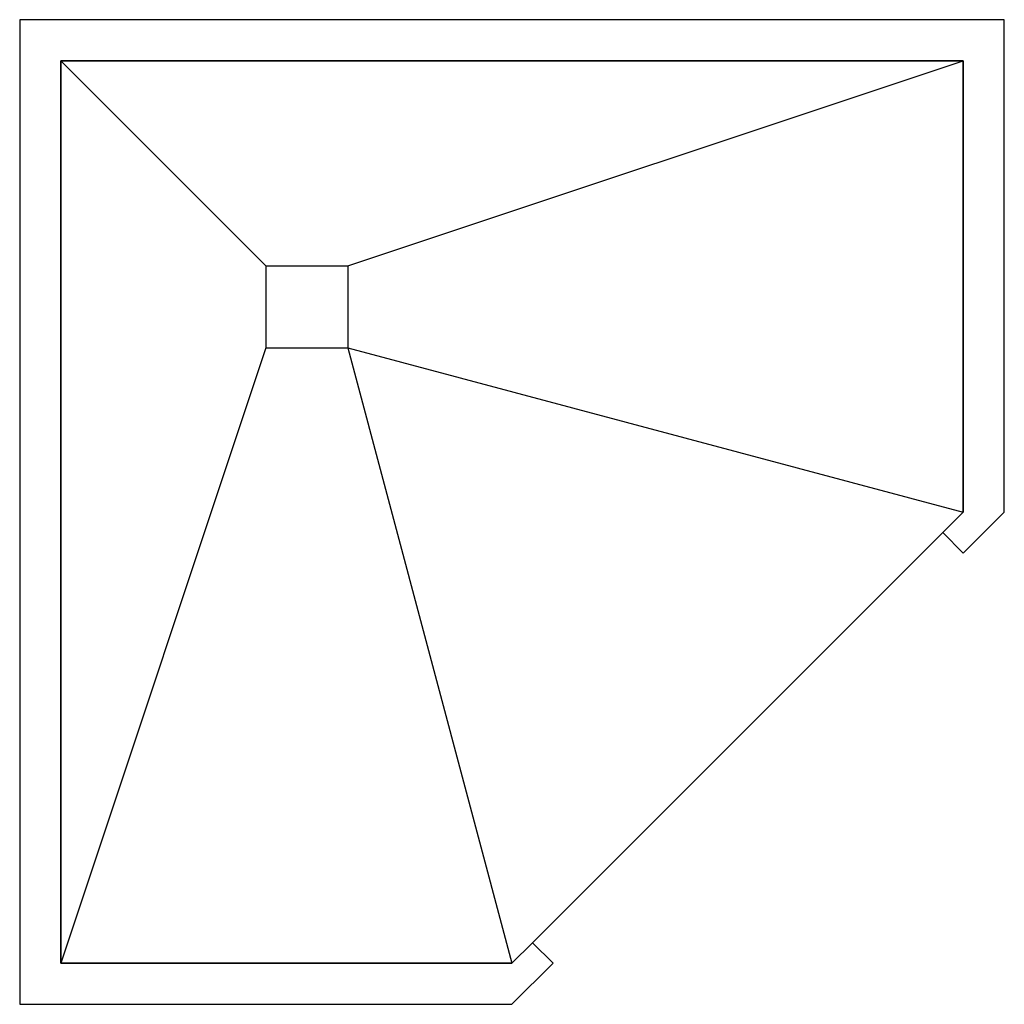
# Model space of a CAD drawing. Extents: x 4.75 to 5.65, y 4.1 to 5.
import ezdxf

# ---------------------------------------------------------------- set-up
doc = ezdxf.new("R2010")
doc.units = 0
doc.header["$MEASUREMENT"] = 0
doc.layers.add('FIXTURES', color=7, linetype='CONTINUOUS')

msp = doc.modelspace()

# ---------------------------------------------------------------- linework, layer by layer
at = {"layer": 'FIXTURES', "color": 7, "linetype": 'Continuous'}
for p, q in [((4.75, 5), (4.75, 4.1)), ((5.65, 5), (4.75, 5)), ((5.65, 4.55), (5.65, 5)), ((4.7875, 4.1375), (4.7875, 4.9625)), ((4.7875, 4.9625), (4.7875, 4.1375)), ((4.7875, 4.9625), (5.6125, 4.9625)), ((5.6125, 4.9625), (4.7875, 4.9625)), ((4.7875, 4.9625), (4.975, 4.775)), ((5.05, 4.775), (5.6125, 4.9625)), ((5.6125, 4.9625), (5.6125, 4.55)), ((5.6125, 4.55), (5.6125, 4.9625)), ((4.975, 4.775), (5.05, 4.775)), ((4.975, 4.775), (4.975, 4.7)), ((5.05, 4.775), (5.05, 4.7)), ((4.975, 4.7), (4.7875, 4.1375)), ((4.975, 4.7), (5.05, 4.7)), ((5.05, 4.7), (5.2, 4.1375)), ((5.05, 4.7), (5.6125, 4.55)), ((5.6125, 4.55), (5.59375, 4.53125)), ((5.59375, 4.53125), (5.6125, 4.55)), ((5.6125, 4.5125), (5.65, 4.55)), ((5.21875, 4.15625), (5.59375, 4.53125)), ((5.59375, 4.53125), (5.6125, 4.5125)), ((5.21875, 4.15625), (5.2, 4.1375)), ((5.2, 4.1375), (5.21875, 4.15625)), ((5.2375, 4.1375), (5.21875, 4.15625)), ((5.2, 4.1375), (4.7875, 4.1375)), ((4.7875, 4.1375), (5.2, 4.1375)), ((5.2, 4.1), (5.2375, 4.1375)), ((4.75, 4.1), (5.2, 4.1))]:
    msp.add_line(p, q, dxfattribs=at)

doc.saveas('drawing.dxf')
